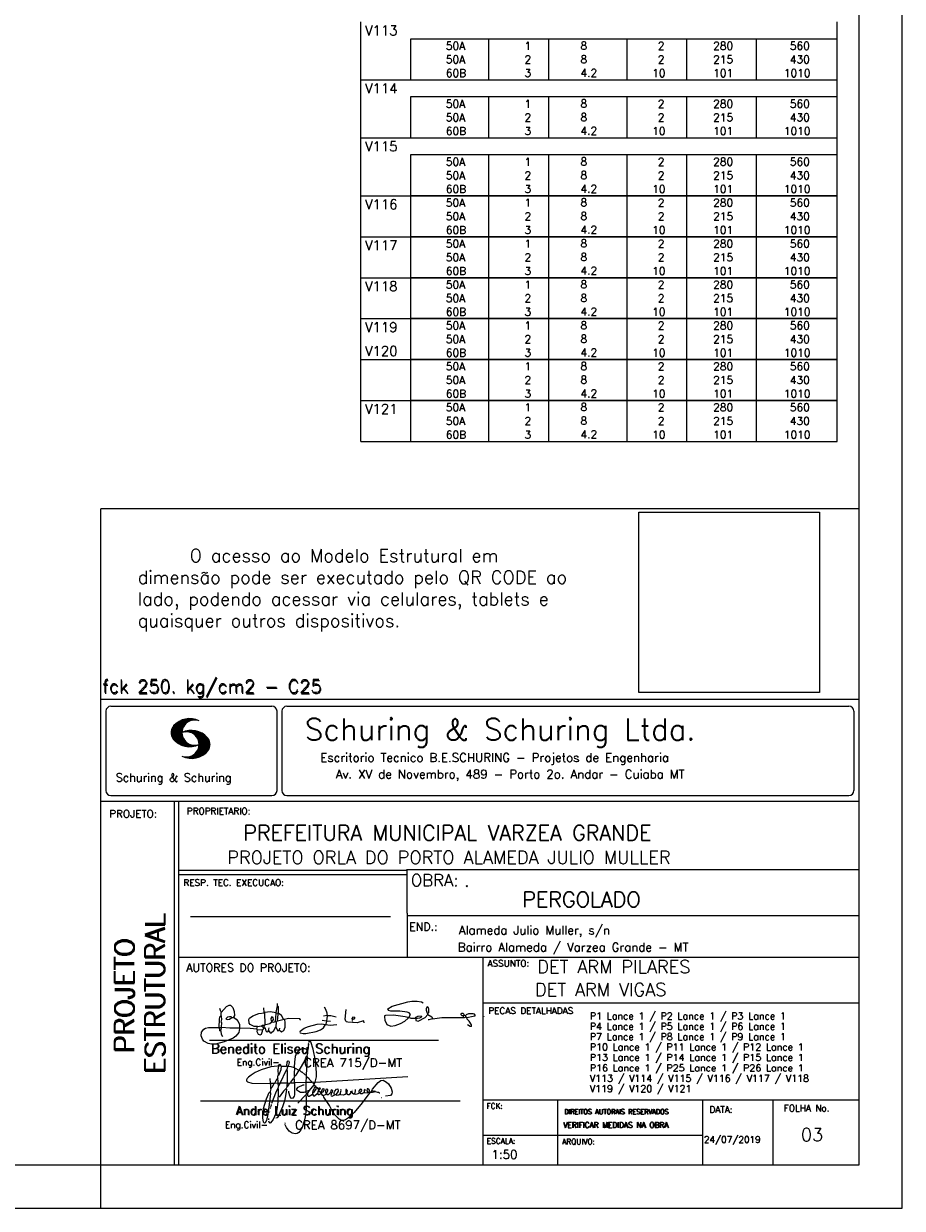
# Model space of a CAD drawing. Extents: x 0 to 84.1, y 0 to 59.4.
# Tile 6 of 9: x 63.8 to 84.1, y 0 to 27.4. Entities that reach past the tile are written whole.
import ezdxf

# ---------------------------------------------------------------- set-up
doc = ezdxf.new("R2010")
doc.units = 0
doc.header["$MEASUREMENT"] = 0
doc.layers.get('0').update_dxf_attribs({"linetype": 'CONTINUOUS'})
doc.layers.add('1', color=1, linetype='CONTINUOUS')
doc.layers.add('2', color=2, linetype='CONTINUOUS')
doc.styles.get("Standard").update_dxf_attribs({"font": 'ROMANS.SHX'})
picture_1 = doc.add_image_def('image1.png', size_in_pixel=(300, 300))

# ---------------------------------------------------------------- blocks, each defined once
blk = doc.blocks.new('assinaturabenedito')
at = {"color": 162}
for points in [[(80.21, 160.29), (79.88, 160.45), (79.72, 161.68), (80.29, 161.77), (80.46, 162.01), (80.54, 163.49), (80.37, 163.74), (80.54, 164.8), (80.46, 166.12), (80.29, 166.36), (80.37, 167.51), (82.43, 169.81), (83.41, 170.39), (83.9, 170.39), (84.81, 169.48), (85.38, 167.84), (85.46, 166.36), (85.13, 165.71), (86.12, 164.97), (86.94, 163.98), (87.35, 162.83), (87.43, 161.68), (87.19, 161.52), (83.66, 161.52), (80.46, 161.77)], [(80.46, 167.68), (80.21, 167.84), (79.88, 169.07)], [(96.95, 167.51), (96.79, 169.24)], [(101.55, 163.82), (102.04, 164.31), (102.28, 166.78), (102.28, 167.1), (101.55, 167.19), (101.46, 167.51), (101.96, 170.06), (102.28, 169.81), (102.28, 167.27)], [(101.96, 170.06), (102.04, 170.96)], [(120.99, 164.31), (121.24, 166.12), (121.16, 167.19), (120.66, 168.66), (120.09, 169.57)], [(155.13, 165.22), (153.4, 165.22), (152.58, 165.54), (153.16, 166.78), (152.67, 167.35), (151.85, 167.68), (149.14, 168.01), (145.61, 168.01), (144.71, 168.34), (144.46, 168.91), (146.1, 169.9), (152.17, 171.62), (153.65, 171.87), (155.7, 171.87), (157.43, 171.62), (158.08, 171.29)], [(159.89, 166.69), (159.89, 167.1), (160.22, 167.51), (160.22, 168.91), (160.05, 169.48), (159.56, 169.65), (159.23, 168.99), (159.23, 168.42), (159.56, 167.27), (159.8, 167.19)], [(79.55, 161.85), (79.72, 164.8), (79.88, 165.87), (80.21, 166.28)], [(84.48, 165.54), (84.15, 165.87), (83.57, 165.87), (82.84, 165.71), (82.1, 165.05), (82.59, 164.8), (83.57, 164.97), (84.48, 165.54)], [(84.48, 165.54), (85.05, 165.63)], [(94.32, 162.18), (93.09, 162.18), (91.53, 162.83), (91.12, 163.41), (90.96, 164.8), (91.29, 165.38), (92.52, 166.2), (94.82, 167.1), (97.03, 167.43), (97.11, 162.92)], [(101.46, 167.43), (99.17, 167.76), (97.11, 167.51)], [(98.59, 160.54), (99.17, 159.71), (99.58, 159.63), (100.56, 160.62), (101.38, 161.93), (102.12, 160.29), (102.69, 160.78), (103.6, 160.12), (104.42, 160.54), (104.99, 161.85), (104.99, 163.9), (104.66, 164.97), (106.3, 165.3), (110.57, 165.22), (110.74, 164.97), (110.49, 164.56)], [(99.9, 163.9), (100.48, 164.8), (100.4, 165.63), (99.9, 165.79), (99.49, 165.22), (99.58, 164.23), (99.82, 164.15)], [(101.3, 164.07), (101.55, 167.1)], [(102.04, 164.31), (104.58, 164.97)], [(104.34, 164.97), (103.51, 166.36), (102.69, 166.94), (102.37, 166.94)], [(120.83, 164.15), (119.19, 164.39)], [(121.16, 166.36), (119.76, 166.04)], [(120.83, 164.15), (120.58, 163)], [(120.83, 164.15), (121.07, 164.31), (122.47, 164.23)], [(121.24, 166.2), (121.48, 166.36), (122.55, 166.36), (124.6, 165.87)], [(135.35, 163.57), (135.27, 164.23), (135.11, 164.31), (132.64, 163.57), (129.12, 163.74), (128.62, 163.9), (128.3, 164.15), (128.05, 164.89), (128.46, 168.66)], [(130.84, 164.8), (130.76, 165.22), (131.25, 165.79), (131.58, 165.71), (131.66, 165.3), (131.41, 164.97), (130.84, 164.8)], [(130.84, 164.8), (130.76, 164.48), (130.92, 164.23)], [(152.26, 165.38), (152.17, 165.54), (151.11, 165.79), (146.68, 166.53), (143.56, 166.36), (143.23, 166.2), (143.15, 165.79), (143.31, 164.56), (144.13, 162.83), (145.61, 162.26), (147.25, 162.51), (149.38, 163.33), (151.02, 164.23), (152.26, 165.38)], [(152.26, 165.38), (152.5, 165.54)], [(155.21, 165.05), (155.13, 165.3), (155.37, 165.71), (156.03, 166.04), (157.26, 166.2), (157.43, 165.87), (157.18, 165.54), (156.6, 165.3), (155.21, 165.05)], [(155.21, 165.05), (155.29, 164.48), (156.19, 164.23), (158.82, 165.63), (159.89, 166.69), (161.36, 165.79), (161.61, 165.3), (161.61, 165.13), (161.12, 164.89), (160.3, 164.64), (159.97, 164.72)], [(161.61, 165.13), (165.22, 165.63), (174, 165.63), (174.41, 165.71), (174.49, 166.28)], [(176.63, 162.1), (176.63, 162.75), (175.81, 164.15), (174.99, 164.97), (174.82, 165.63), (177.36, 166.04), (178.02, 166.28), (178.02, 166.53), (177.78, 166.86), (177.36, 166.94), (175.56, 166.94), (174.66, 166.61), (174.49, 166.36), (173.02, 166.2), (172.61, 166.69), (172.93, 167.19), (173.34, 167.19), (173.75, 166.86), (173.84, 166.45)], [(173.59, 165.63), (173.59, 166.12)], [(174.82, 165.63), (174.58, 165.71)], [(181.55, 165.95), (181.47, 166.12)], [(87.43, 161.36), (87.1, 159.8), (86.04, 158.4), (84.97, 157.66), (81.44, 156.27), (78.16, 155.28), (76.68, 155.28), (75.37, 155.53), (73.73, 156.51), (73.15, 157.25), (72.66, 158.56), (72.74, 159.96), (73.65, 161.11), (74.38, 161.52), (75.53, 161.77), (79.64, 161.77)], [(80.21, 160.29), (80.46, 161.6)], [(80.21, 160.29), (80.37, 159.22), (80.87, 158.32)], [(94.08, 161.03), (91.53, 161.36), (87.43, 161.52)], [(94.08, 161.03), (94.32, 162.18), (95.88, 162.34), (96.21, 162.59), (96.95, 162.67)], [(94.08, 161.03), (94.08, 160.86)], [(96.29, 160.7), (94.24, 160.86), (94.08, 160.21), (94.57, 159.14), (95.39, 158.89), (95.8, 159.22), (96.29, 160.29), (96.29, 160.7)], [(96.87, 161.77), (96.54, 161.77), (95.88, 162.26)], [(96.29, 160.7), (96.87, 161.52)], [(98.59, 160.54), (98.1, 159.96), (97.61, 160.37), (97.36, 161.44), (96.87, 161.6), (97.03, 162.75), (99.08, 163.33), (99.9, 163.9), (100.48, 163.74), (101.3, 164.07), (101.55, 163.9), (101.38, 162.01)], [(98.59, 160.54), (98.76, 161.6)], [(102.78, 160.78), (102.86, 161.52)], [(110.74, 160.29), (110.57, 159.96), (110.74, 159.63), (111.88, 159.39), (112.87, 159.39), (116.89, 160.21), (118.53, 160.86), (119.68, 161.6), (120.5, 162.83)], [(110.74, 160.29), (112.29, 161.44), (113.94, 162.18), (117.22, 163.08), (118.86, 163.16), (122.22, 162.59), (124.85, 162.83)], [(176.63, 162.1), (176.13, 162.1), (175.07, 162.75)], [(176.63, 162.1), (176.63, 162.1)]]:
    blk.add_lwpolyline(points, dxfattribs=at)
blk = doc.blocks.new('assinaturanadre')
at = {"color": 162}
for points in [[(-221.69, -2.31), (-221.03, 0.57), (-220.87, 2.86), (-221.52, 9.6), (-222.84, 15.92), (-223.98, 19.86), (-224.56, 20.6), (-224.89, 20.68), (-225.22, 20.19), (-225.22, 19.53)], [(-225.87, 15.1), (-225.95, 13.46), (-226.28, 11.98), (-226.61, 11.73), (-227.59, 9.51), (-230.47, 4.42), (-229.32, 3.44), (-229.07, 3.44), (-227.43, 1.88), (-226.69, 1.63), (-226.61, 0.81), (-226.86, -2.47), (-226.77, -7.81), (-226.53, -8.71), (-226.86, -9.37), (-226.61, -10.68), (-226.69, -17.25), (-227.1, -21.27), (-227.76, -23.82), (-228.83, -27.19), (-229.56, -28.58), (-230.71, -29.9), (-231.53, -30.47), (-232.52, -30.72), (-234.41, -30.31), (-235.88, -29.24), (-237.44, -27.27), (-238.1, -25.79)], [(-225.3, 18.87), (-225.71, 15.34), (-225.87, 15.1), (-226.28, 15.26), (-226.36, 15.59), (-227.18, 16), (-229.07, 16), (-230.71, 15.18), (-231.94, 13.7), (-232.6, 11.73), (-233.01, 8.69), (-233.17, 5.9), (-233.01, 5.41), (-233.26, 2.62), (-233.26, 1.06), (-233.09, 0.65), (-233.34, -0.09), (-233.17, -0.67), (-233.17, -2.55), (-233.67, -2.8), (-235.23, -2.8), (-235.14, -2.23), (-233.42, -0.17)], [(-225.3, 18.87), (-225.46, 18.87), (-225.54, 18.46)], [(-225.3, 18.87), (-225.22, 19.04)], [(-240.48, 6.64), (-245.98, 6.07), (-251.39, 4.42), (-254.59, 2.95), (-256.81, 1.55), (-258.37, 0.4), (-259.02, -0.26), (-259.43, -1.08), (-259.35, -1.49), (-258.86, -2.06), (-256.4, -2.8), (-246.55, -3.05), (-246.22, -2.8), (-246.39, -0.34)], [(-237.2, 6.72), (-236.95, 6.23), (-237.2, 4.67), (-237.61, 4.26), (-241.05, -2.97), (-241.95, -3.05), (-242.12, 0.81), (-241.95, 1.47), (-241.46, 1.88), (-240.4, 4.59), (-240.23, 6.56), (-237.36, 6.56), (-237.2, 6.72)], [(-240.48, 6.64), (-240.48, 6.97), (-241.05, 7.38), (-241.63, 7.22), (-241.79, 6.64)], [(-240.48, 6.64), (-240.31, 6.64)], [(-237.2, 6.72), (-237.03, 8.78), (-236.78, 9.27), (-236.46, 9.43), (-236.13, 9.27), (-235.96, 8.53), (-236.29, 7.05), (-236.62, 6.39), (-236.87, 6.31)], [(-226.28, 11.98), (-226.12, 11.9), (-226.12, 10.83), (-226.69, 1.71)], [(-242.2, 0.15), (-243.19, -1.16), (-244.01, -2.97), (-246.22, -2.97)], [(-241.87, 6.48), (-242.12, 4.51), (-242.04, 1.47)], [(-237.28, 4.51), (-237.03, 4.1), (-237.11, -2.72), (-237.36, -2.88), (-240.89, -2.88)], [(-236.54, 6.48), (-234.98, 6.31), (-233.26, 5.82)], [(-233.01, 5.41), (-232.68, 5.49), (-230.63, 4.34), (-232.35, 1.55), (-233.01, 0.89)], [(-230.47, 4.42), (-230.47, 4.42)], [(-226.61, 0.81), (-226.36, 0.81), (-225.22, -0.17), (-224.97, -0.67), (-223.74, -1.9), (-223.66, -2.39), (-226.77, -2.55)], [(-221.69, -2.31), (-170.73, 0.81)], [(-246.14, -3.05), (-246.22, -5.76), (-246.06, -6), (-246.39, -7.4), (-246.3, -8.47), (-246.88, -14.54), (-247.62, -19.96), (-248.44, -23.33), (-249.18, -24.72), (-249.5, -24.89), (-250.08, -24.31), (-250.41, -21.93), (-250.41, -19.88), (-250, -16.76), (-248.44, -11.5), (-246.88, -7.97), (-246.47, -7.65)], [(-241.87, -4.11), (-242.12, -5.76), (-241.95, -6), (-241.95, -7.73), (-242.2, -13.15), (-242.78, -17.42), (-243.43, -19.96), (-244.74, -22.83), (-246.14, -24.72), (-246.47, -24.89), (-246.8, -24.72), (-247.21, -23.66)], [(-244.33, -3.05), (-245.32, -5.02), (-245.98, -5.84)], [(-242.12, -5.67), (-242.45, -6), (-243.51, -8.3), (-245.65, -13.97)], [(-242.04, -2.88), (-243.92, -2.97)], [(-237.11, -2.97), (-237.28, -3.87), (-237.28, -4.53), (-237.11, -4.69), (-237.61, -5.76), (-237.44, -6.25), (-238.02, -9.78), (-238.59, -12.57), (-239.66, -15.94), (-241.79, -20.78), (-242.61, -21.85), (-243.27, -22.1)], [(-241.13, -2.97), (-241.54, -3.95), (-241.87, -4.11), (-241.95, -3.13)], [(-237.61, -5.76), (-239, -7.15), (-241.38, -10.6)], [(-235.31, -2.64), (-235.8, -2.97), (-237.11, -2.88)], [(-235.88, -2.97), (-236.13, -3.62), (-237.03, -4.61)], [(-233.09, -2.8), (-233.01, -9.29), (-233.17, -9.94), (-233.91, -11.18), (-234.32, -11.26), (-234.9, -11.01), (-235.39, -10.27), (-236.13, -8.06), (-236.21, -7.15)], [(-226.86, -2.55), (-233.17, -2.72)], [(-226.77, -7.56), (-227.84, -7.89), (-229.65, -7.89), (-230.71, -7.48), (-231.7, -6.66), (-231.78, -6), (-230.96, -5.1), (-228.25, -3.79), (-227.68, -3.79)], [(-222.43, -3.29), (-222.43, -3.7), (-224.97, -6.82), (-226.61, -7.4)], [(-221.69, -2.31), (-223.57, -2.39)], [(-221.36, -4.85), (-222.18, -5.35), (-222.34, -6.09), (-222.75, -6.66), (-223.08, -7.97), (-223.08, -8.88), (-222.67, -9.78), (-222.34, -9.86), (-222.01, -9.78), (-220.54, -8.47)], [(-221.19, -5.1), (-221.28, -6.09), (-221.6, -6.74), (-222.43, -8.06), (-222.92, -8.38)], [(-221.85, -2.39), (-222.43, -3.29), (-222.84, -2.88), (-222.84, -2.55)], [(-222.43, -3.7), (-221.44, -4.36), (-221.36, -4.94), (-220.78, -5.18), (-220.29, -5.92), (-219.96, -6), (-219.47, -5.35), (-219.14, -5.26), (-218.98, -5.51), (-219.39, -6.5), (-219.96, -6.99), (-220.21, -7.56), (-220.46, -8.47), (-220.05, -9.04), (-219.55, -9.12), (-218.4, -8.55), (-217.91, -9.37), (-217.34, -9.7), (-216.02, -9.12), (-215.7, -8.71), (-215.04, -9.04), (-214.3, -9.04), (-212.99, -7.81), (-212.91, -7.07), (-212.66, -6.58), (-212.41, -6.58), (-212.17, -6.91), (-212.33, -7.81), (-212.58, -8.14), (-212.99, -7.97)], [(-219.96, -6), (-219.8, -6.74)], [(-219.8, -6.91), (-218.57, -7.89), (-218.32, -7.73), (-217.58, -6.17), (-217.26, -5.84), (-216.93, -6), (-216.85, -6.82), (-217.58, -7.81), (-218.4, -8.22), (-218.49, -7.97)], [(-215.53, -8.3), (-215.86, -7.73), (-215.86, -6.82), (-215.45, -6), (-215.2, -6), (-214.96, -6.33), (-214.88, -7.23), (-215.53, -8.3)], [(-212.66, -8.14), (-212.99, -9.37), (-212.91, -9.78), (-212.25, -10.03), (-211.18, -9.53), (-210.94, -9.29), (-211.27, -8.63), (-211.27, -8.06), (-210.86, -7.23), (-210.03, -6.09), (-209.3, -6), (-209.05, -7.15), (-209.54, -8.14), (-210.36, -9.12), (-210.2, -9.37), (-208.72, -9.21), (-207.9, -8.63), (-207.41, -6.82), (-207.49, -6.41)], [(-212.66, -6.58), (-212.91, -6.33)], [(-204.54, -8.14), (-204.04, -7.81), (-203.96, -6.99), (-204.37, -6.41), (-204.78, -6.41), (-204.87, -7.73), (-204.54, -8.14)], [(-201.09, -6.5), (-201.09, -6.5)], [(-196.33, -7.48), (-197.23, -8.3), (-198.14, -8.71), (-199.2, -9.04), (-199.78, -8.96), (-199.94, -8.63), (-199.53, -7.07), (-199.53, -6.25)], [(-196.33, -7.48), (-196.09, -6.82), (-196.17, -6.41), (-196.99, -6.17), (-197.56, -6.82), (-197.73, -7.32), (-197.73, -7.81), (-197.48, -8.22)], [(-194.77, -7.23), (-194.28, -6.74), (-194.28, -6.41), (-194.77, -6.74), (-194.77, -7.23)], [(-192.06, -7.73), (-191.74, -7.07), (-191.98, -6.5), (-192.64, -6), (-193.13, -6), (-193.3, -7.07), (-192.64, -7.81)], [(-190.51, -6.82), (-190.18, -6.17), (-187.06, -2.39), (-185.58, -1.41), (-184.35, -1.24), (-182.46, -2.23), (-181.32, -3.21), (-179.92, -5.59), (-179.43, -7.65), (-179.59, -8.79), (-180.25, -9.62), (-183.04, -10.03)], [(-226.86, -9.29), (-231.21, -13.8)], [(-226.04, -8.47), (-226.45, -8.63)], [(-225.05, -6.91), (-226.04, -8.55), (-225.87, -8.79), (-225.95, -9.7), (-225.54, -10.03), (-224.97, -10.03), (-223.16, -8.96)], [(-219.8, -6.82), (-219.88, -7.07)], [(-218.4, -8.22), (-218.4, -8.47)], [(-190.51, -6.82), (-189.52, -7.32), (-189.77, -7.81), (-190.42, -8.06), (-191.57, -7.97), (-195.76, -13.72), (-200.19, -18.89), (-203.31, -21.93), (-205.03, -23), (-206.1, -23.33), (-207.49, -23.25), (-208.48, -22.67), (-210.94, -20.21), (-212.58, -17.66), (-213.81, -15.2), (-216.85, -10.6), (-217.17, -9.78)], [(-215.53, -8.3), (-215.53, -8.63)], [(-210.36, -9.12), (-210.86, -9.21)], [(-204.54, -8.14), (-204.54, -8.55), (-205.28, -9.12), (-206.26, -9.45), (-207.49, -9.29), (-207.9, -8.79)], [(-202.24, -7.15), (-202.08, -8.06), (-202.98, -9.29), (-203.47, -9.29), (-204.45, -8.63)], [(-201.42, -7.07), (-201.5, -7.48), (-201.25, -8.22), (-200.6, -8.71), (-200.02, -8.71)], [(-194.77, -7.89), (-195.84, -8.71), (-196.5, -8.79), (-197.15, -8.38)], [(-194.77, -7.23), (-194.77, -7.97), (-194.61, -8.06), (-193.13, -8.14), (-192.15, -7.81), (-191.74, -7.97)], [(-190.51, -6.82), (-191.33, -7.89)], [(-189.44, -7.23), (-189.11, -6.99), (-188.78, -7.32)], [(-189.44, -7.23), (-189.19, -7.56), (-188.7, -7.4), (-187.39, -7.81), (-186.73, -7.81), (-186.48, -8.14), (-186.07, -8.22)], [(-185.42, -10.77), (-185.17, -10.77)], [(-246.8, -18.57), (-246.88, -19.06)], [(-246.39, -16.43), (-246.39, -16.84)], [(-246.06, -15.36), (-246.22, -16.1)], [(-245.81, -14.54), (-245.89, -15.03)], [(-247.29, -22.34), (-247.29, -22.92)], [(-238.43, -24.64), (-238.43, -24.81)], [(-238.26, -25.22), (-238.18, -25.46)]]:
    blk.add_lwpolyline(points, dxfattribs=at)

msp = doc.modelspace()

# ---------------------------------------------------------------- linework, layer by layer
at = {"layer": '2', "linetype": 'Continuous'}
for p, q in [((84.1, 0), (84.1, 59.4)), ((71.6, 27), (71.6, 27.394)), ((82.6, 27), (82.6, 27.394)), ((71.6, 26.685), (71.6, 27)), ((82.6, 27), (72.75, 27)), ((72.75, 27), (72.75, 26.685)), ((74.55, 27), (74.55, 26.685)), ((75.93, 27), (75.93, 26.685)), ((77.74, 27), (77.74, 26.685)), ((79.12, 27), (79.12, 26.685)), ((80.73, 27), (80.73, 26.685)), ((82.6, 26.685), (82.6, 27)), ((71.6, 26.37), (71.6, 26.685)), ((72.75, 26.685), (72.75, 26.37)), ((74.55, 26.685), (74.55, 26.37)), ((75.93, 26.685), (75.93, 26.37)), ((77.74, 26.685), (77.74, 26.37)), ((79.12, 26.685), (79.12, 26.37)), ((80.73, 26.685), (80.73, 26.37)), ((82.6, 26.37), (82.6, 26.685)), ((71.6, 26.055), (71.6, 26.37)), ((72.75, 26.37), (72.75, 26.055)), ((74.55, 26.37), (74.55, 26.055)), ((75.93, 26.37), (75.93, 26.055)), ((77.74, 26.37), (77.74, 26.055)), ((79.12, 26.37), (79.12, 26.055)), ((80.73, 26.37), (80.73, 26.055)), ((82.6, 26.055), (82.6, 26.37)), ((71.6, 25.662), (71.6, 26.055)), ((71.6, 26.055), (82.6, 26.055)), ((82.6, 25.662), (82.6, 26.055)), ((71.6, 25.347), (71.6, 25.662)), ((82.6, 25.662), (72.75, 25.662)), ((72.75, 25.662), (72.75, 25.347)), ((74.55, 25.662), (74.55, 25.347)), ((75.93, 25.662), (75.93, 25.347)), ((77.74, 25.662), (77.74, 25.347)), ((79.12, 25.662), (79.12, 25.347)), ((80.73, 25.662), (80.73, 25.347)), ((82.6, 25.347), (82.6, 25.662)), ((71.6, 25.032), (71.6, 25.347)), ((72.75, 25.347), (72.75, 25.032)), ((74.55, 25.347), (74.55, 25.032)), ((75.93, 25.347), (75.93, 25.032)), ((77.74, 25.347), (77.74, 25.032)), ((79.12, 25.347), (79.12, 25.032)), ((80.73, 25.347), (80.73, 25.032)), ((82.6, 25.032), (82.6, 25.347)), ((71.6, 24.717), (71.6, 25.032)), ((72.75, 25.032), (72.75, 24.717)), ((74.55, 25.032), (74.55, 24.717)), ((75.93, 25.032), (75.93, 24.717)), ((77.74, 25.032), (77.74, 24.717)), ((79.12, 25.032), (79.12, 24.717)), ((80.73, 25.032), (80.73, 24.717)), ((82.6, 24.717), (82.6, 25.032)), ((71.6, 24.323), (71.6, 24.717)), ((71.6, 24.717), (82.6, 24.717)), ((82.6, 24.323), (82.6, 24.717)), ((71.6, 24.008), (71.6, 24.323)), ((82.6, 24.323), (72.75, 24.323)), ((72.75, 24.323), (72.75, 24.008)), ((74.55, 24.323), (74.55, 24.008)), ((75.93, 24.323), (75.93, 24.008)), ((77.74, 24.323), (77.74, 24.008)), ((79.12, 24.323), (79.12, 24.008)), ((80.73, 24.323), (80.73, 24.008)), ((82.6, 24.008), (82.6, 24.323)), ((71.6, 23.693), (71.6, 24.008)), ((72.75, 24.008), (72.75, 23.693)), ((74.55, 24.008), (74.55, 23.693)), ((75.93, 24.008), (75.93, 23.693)), ((77.74, 24.008), (77.74, 23.693)), ((79.12, 24.008), (79.12, 23.693)), ((80.73, 24.008), (80.73, 23.693)), ((82.6, 23.693), (82.6, 24.008)), ((71.6, 23.378), (71.6, 23.772)), ((71.6, 23.378), (71.6, 23.693)), ((72.75, 23.693), (72.75, 23.378)), ((74.55, 23.693), (74.55, 23.378)), ((75.93, 23.693), (75.93, 23.378)), ((77.74, 23.693), (77.74, 23.378)), ((79.12, 23.693), (79.12, 23.378)), ((80.73, 23.693), (80.73, 23.378)), ((82.6, 23.378), (82.6, 23.772)), ((82.6, 23.378), (82.6, 23.693)), ((71.6, 23.378), (82.6, 23.378)), ((71.6, 23.063), (71.6, 23.378)), ((82.6, 23.378), (72.75, 23.378)), ((72.75, 23.378), (72.75, 23.063)), ((74.55, 23.378), (74.55, 23.063)), ((75.93, 23.378), (75.93, 23.063)), ((77.74, 23.378), (77.74, 23.063)), ((79.12, 23.378), (79.12, 23.063)), ((80.73, 23.378), (80.73, 23.063)), ((82.6, 23.063), (82.6, 23.378)), ((71.6, 22.748), (71.6, 23.063)), ((72.75, 23.063), (72.75, 22.748)), ((74.55, 23.063), (74.55, 22.748)), ((75.93, 23.063), (75.93, 22.748)), ((77.74, 23.063), (77.74, 22.748)), ((79.12, 23.063), (79.12, 22.748)), ((80.73, 23.063), (80.73, 22.748)), ((82.6, 22.748), (82.6, 23.063)), ((71.6, 22.433), (71.6, 22.827)), ((71.6, 22.433), (71.6, 22.748)), ((72.75, 22.748), (72.75, 22.433)), ((74.55, 22.748), (74.55, 22.433)), ((75.93, 22.748), (75.93, 22.433)), ((77.74, 22.748), (77.74, 22.433)), ((79.12, 22.748), (79.12, 22.433)), ((80.73, 22.748), (80.73, 22.433)), ((82.6, 22.433), (82.6, 22.827)), ((82.6, 22.433), (82.6, 22.748)), ((71.6, 22.433), (82.6, 22.433)), ((71.6, 22.118), (71.6, 22.433)), ((82.6, 22.433), (72.75, 22.433)), ((72.75, 22.433), (72.75, 22.118)), ((74.55, 22.433), (74.55, 22.118)), ((75.93, 22.433), (75.93, 22.118)), ((77.74, 22.433), (77.74, 22.118)), ((79.12, 22.433), (79.12, 22.118)), ((80.73, 22.433), (80.73, 22.118)), ((82.6, 22.118), (82.6, 22.433)), ((71.6, 21.803), (71.6, 22.118)), ((72.75, 22.118), (72.75, 21.803)), ((74.55, 22.118), (74.55, 21.803)), ((75.93, 22.118), (75.93, 21.803)), ((77.74, 22.118), (77.74, 21.803)), ((79.12, 22.118), (79.12, 21.803)), ((80.73, 22.118), (80.73, 21.803)), ((82.6, 21.803), (82.6, 22.118)), ((71.6, 21.488), (71.6, 21.882)), ((71.6, 21.488), (71.6, 21.803)), ((72.75, 21.803), (72.75, 21.488)), ((74.55, 21.803), (74.55, 21.488)), ((75.93, 21.803), (75.93, 21.488)), ((77.74, 21.803), (77.74, 21.488)), ((79.12, 21.803), (79.12, 21.488)), ((80.73, 21.803), (80.73, 21.488)), ((82.6, 21.488), (82.6, 21.882)), ((82.6, 21.488), (82.6, 21.803)), ((71.6, 21.488), (82.6, 21.488)), ((71.6, 21.173), (71.6, 21.488)), ((82.6, 21.488), (72.75, 21.488)), ((72.75, 21.488), (72.75, 21.173)), ((74.55, 21.488), (74.55, 21.173)), ((75.93, 21.488), (75.93, 21.173)), ((77.74, 21.488), (77.74, 21.173)), ((79.12, 21.488), (79.12, 21.173)), ((80.73, 21.488), (80.73, 21.173)), ((82.6, 21.173), (82.6, 21.488)), ((71.6, 20.858), (71.6, 21.173)), ((72.75, 21.173), (72.75, 20.858)), ((74.55, 21.173), (74.55, 20.858)), ((75.93, 21.173), (75.93, 20.858)), ((77.74, 21.173), (77.74, 20.858)), ((79.12, 21.173), (79.12, 20.858)), ((80.73, 21.173), (80.73, 20.858)), ((82.6, 20.858), (82.6, 21.173)), ((71.6, 20.543), (71.6, 20.937)), ((71.6, 20.543), (71.6, 20.858)), ((72.75, 20.858), (72.75, 20.543)), ((74.55, 20.858), (74.55, 20.543)), ((75.93, 20.858), (75.93, 20.543)), ((77.74, 20.858), (77.74, 20.543)), ((79.12, 20.858), (79.12, 20.543)), ((80.73, 20.858), (80.73, 20.543)), ((82.6, 20.543), (82.6, 20.937)), ((82.6, 20.543), (82.6, 20.858)), ((71.6, 20.543), (82.6, 20.543)), ((71.6, 20.228), (71.6, 20.543)), ((82.6, 20.543), (72.75, 20.543)), ((72.75, 20.543), (72.75, 20.228)), ((74.55, 20.543), (74.55, 20.228)), ((75.93, 20.543), (75.93, 20.228)), ((77.74, 20.543), (77.74, 20.228)), ((79.12, 20.543), (79.12, 20.228)), ((80.73, 20.543), (80.73, 20.228)), ((82.6, 20.228), (82.6, 20.543)), ((71.6, 19.913), (71.6, 20.228)), ((71.6, 19.598), (71.6, 19.992)), ((72.75, 20.228), (72.75, 19.913)), ((74.55, 20.228), (74.55, 19.913)), ((75.93, 20.228), (75.93, 19.913)), ((77.74, 20.228), (77.74, 19.913)), ((79.12, 20.228), (79.12, 19.913)), ((80.73, 20.228), (80.73, 19.913)), ((82.6, 19.913), (82.6, 20.228)), ((82.6, 19.598), (82.6, 19.992)), ((71.6, 19.598), (71.6, 19.913)), ((72.75, 19.913), (72.75, 19.598)), ((74.55, 19.913), (74.55, 19.598)), ((75.93, 19.913), (75.93, 19.598)), ((77.74, 19.913), (77.74, 19.598)), ((79.12, 19.913), (79.12, 19.598)), ((80.73, 19.913), (80.73, 19.598)), ((82.6, 19.598), (82.6, 19.913)), ((71.6, 19.598), (82.6, 19.598)), ((71.6, 19.283), (71.6, 19.598)), ((82.6, 19.598), (72.75, 19.598)), ((72.75, 19.598), (72.75, 19.283)), ((74.55, 19.598), (74.55, 19.283)), ((75.93, 19.598), (75.93, 19.283)), ((77.74, 19.598), (77.74, 19.283)), ((79.12, 19.598), (79.12, 19.283)), ((80.73, 19.598), (80.73, 19.283)), ((82.6, 19.283), (82.6, 19.598)), ((71.6, 18.968), (71.6, 19.283)), ((72.75, 19.283), (72.75, 18.968)), ((74.55, 19.283), (74.55, 18.968)), ((75.93, 19.283), (75.93, 18.968)), ((77.74, 19.283), (77.74, 18.968)), ((79.12, 19.283), (79.12, 18.968)), ((80.73, 19.283), (80.73, 18.968)), ((82.6, 18.968), (82.6, 19.283)), ((71.6, 18.653), (71.6, 18.968)), ((72.75, 18.968), (72.75, 18.653)), ((74.55, 18.968), (74.55, 18.653)), ((75.93, 18.968), (75.93, 18.653)), ((77.74, 18.968), (77.74, 18.653)), ((79.12, 18.968), (79.12, 18.653)), ((80.73, 18.968), (80.73, 18.653)), ((82.6, 18.653), (82.6, 19.047)), ((82.6, 18.653), (82.6, 18.968)), ((71.6, 18.259), (71.6, 18.653)), ((71.6, 18.653), (82.6, 18.653)), ((82.6, 18.653), (72.75, 18.653)), ((72.75, 18.653), (72.75, 18.338)), ((74.55, 18.653), (74.55, 18.338)), ((75.93, 18.653), (75.93, 18.338)), ((77.74, 18.653), (77.74, 18.338)), ((79.12, 18.653), (79.12, 18.338)), ((80.73, 18.653), (80.73, 18.338)), ((82.6, 18.338), (82.6, 18.653)), ((72.75, 18.338), (72.75, 18.023)), ((74.55, 18.338), (74.55, 18.023)), ((75.93, 18.338), (75.93, 18.023)), ((77.74, 18.338), (77.74, 18.023)), ((79.12, 18.338), (79.12, 18.023)), ((80.73, 18.338), (80.73, 18.023)), ((82.6, 18.023), (82.6, 18.338)), ((71.6, 17.708), (71.6, 18.259)), ((72.75, 18.023), (72.75, 17.708)), ((74.55, 18.023), (74.55, 17.708)), ((75.93, 18.023), (75.93, 17.708)), ((77.74, 18.023), (77.74, 17.708)), ((79.12, 18.023), (79.12, 17.708)), ((80.73, 18.023), (80.73, 17.708)), ((82.6, 17.708), (82.6, 18.023)), ((71.6, 17.708), (82.6, 17.708)), ((65.6, 1), (65.6, 16.152)), ((83.1, 16.152), (65.6, 16.152)), ((65.6, 11.755), (83.1, 11.755)), ((65.6, 1), (65.6, 11.755)), ((65.832, 11.594), (69.549, 11.594)), ((69.895, 11.594), (82.868, 11.594)), ((65.716, 11.477), (65.716, 9.648)), ((67.222, 10.958), (67.564, 11.3)), ((67.222, 10.972), (67.546, 11.296)), ((67.222, 10.986), (67.528, 11.292)), ((67.222, 11), (67.508, 11.286)), ((67.224, 10.946), (67.581, 11.303)), ((67.224, 11.017), (67.488, 11.281)), ((67.227, 10.934), (67.596, 11.304)), ((67.227, 11.033), (67.465, 11.272)), ((67.229, 10.922), (67.612, 11.306)), ((67.232, 10.911), (67.627, 11.306)), ((67.232, 11.053), (67.439, 11.26)), ((67.236, 10.901), (67.642, 11.307)), ((67.239, 11.074), (67.411, 11.245)), ((67.24, 10.891), (67.656, 11.307)), ((67.244, 10.88), (67.669, 11.306)), ((67.253, 11.102), (67.374, 11.223)), ((67.609, 11.231), (67.683, 11.306)), ((67.638, 11.247), (67.696, 11.304)), ((67.663, 11.257), (67.708, 11.303)), ((67.682, 11.262), (67.721, 11.301)), ((67.702, 11.269), (67.733, 11.299)), ((67.718, 11.27), (67.745, 11.297)), ((67.734, 11.272), (67.757, 11.295)), ((67.75, 11.274), (67.769, 11.292)), ((69.665, 11.477), (69.665, 9.648)), ((69.779, 11.477), (69.779, 9.648)), ((82.984, 11.477), (82.984, 9.648)), ((67.249, 10.871), (67.521, 11.143)), ((67.254, 10.862), (67.502, 11.111)), ((67.259, 10.853), (67.492, 11.086)), ((67.264, 10.844), (67.484, 11.064)), ((67.271, 10.837), (67.48, 11.046)), ((67.277, 10.829), (67.476, 11.028)), ((67.284, 10.822), (67.474, 11.012)), ((67.291, 10.814), (67.473, 10.997)), ((67.297, 10.807), (67.47, 10.981)), ((67.305, 10.8), (67.473, 10.969)), ((67.312, 10.793), (67.474, 10.955)), ((67.319, 10.786), (67.475, 10.942)), ((67.531, 10.999), (67.546, 11.013)), ((67.549, 11.002), (67.565, 11.018)), ((67.563, 11.002), (67.585, 11.024)), ((67.578, 11.002), (67.602, 11.027)), ((67.592, 11.003), (67.619, 11.03)), ((67.605, 11.001), (67.635, 11.032)), ((67.617, 11), (67.652, 11.034)), ((67.63, 10.998), (67.666, 11.034)), ((67.641, 10.995), (67.681, 11.035)), ((67.652, 10.992), (67.696, 11.035)), ((67.664, 10.99), (67.709, 11.035)), ((67.675, 10.986), (67.723, 11.035)), ((67.684, 10.982), (67.736, 11.034)), ((67.694, 10.978), (67.748, 11.032)), ((67.705, 10.974), (67.762, 11.031)), ((67.714, 10.969), (67.774, 11.029)), ((67.722, 10.963), (67.785, 11.026)), ((67.732, 10.959), (67.798, 11.024)), ((67.74, 10.953), (67.809, 11.021)), ((67.749, 10.948), (67.82, 11.018)), ((67.756, 10.941), (67.831, 11.015)), ((67.765, 10.935), (67.842, 11.012)), ((67.772, 10.928), (67.852, 11.008)), ((67.78, 10.922), (67.863, 11.005)), ((67.786, 10.914), (67.873, 11.001)), ((67.794, 10.908), (67.883, 10.997)), ((67.8, 10.899), (67.893, 10.992)), ((67.807, 10.892), (67.902, 10.988)), ((67.812, 10.883), (67.912, 10.984)), ((67.818, 10.875), (67.922, 10.979)), ((67.824, 10.867), (67.93, 10.973)), ((67.829, 10.858), (67.94, 10.969)), ((67.834, 10.848), (67.949, 10.963)), ((67.838, 10.839), (67.957, 10.958)), ((67.843, 10.83), (67.966, 10.952)), ((67.848, 10.818), (67.976, 10.945)), ((67.327, 10.78), (67.478, 10.931)), ((67.334, 10.773), (67.48, 10.919)), ((67.342, 10.767), (67.483, 10.907)), ((67.35, 10.761), (67.486, 10.896)), ((67.358, 10.755), (67.49, 10.886)), ((67.367, 10.749), (67.493, 10.876)), ((67.375, 10.743), (67.497, 10.865)), ((67.383, 10.737), (67.502, 10.856)), ((67.392, 10.732), (67.507, 10.847)), ((67.401, 10.727), (67.512, 10.838)), ((67.41, 10.721), (67.517, 10.829)), ((67.419, 10.717), (67.523, 10.82)), ((67.429, 10.712), (67.529, 10.812)), ((67.438, 10.707), (67.535, 10.804)), ((67.448, 10.703), (67.541, 10.796)), ((67.458, 10.699), (67.548, 10.789)), ((67.468, 10.695), (67.555, 10.781)), ((67.478, 10.69), (67.562, 10.774)), ((67.488, 10.687), (67.569, 10.767)), ((67.499, 10.683), (67.576, 10.761)), ((67.51, 10.68), (67.584, 10.755)), ((67.521, 10.677), (67.592, 10.748)), ((67.532, 10.674), (67.6, 10.742)), ((67.544, 10.671), (67.609, 10.737)), ((67.555, 10.669), (67.618, 10.732)), ((67.567, 10.667), (67.627, 10.727)), ((67.58, 10.665), (67.636, 10.722)), ((67.592, 10.663), (67.646, 10.718)), ((67.605, 10.662), (67.656, 10.713)), ((67.618, 10.661), (67.666, 10.709)), ((67.632, 10.66), (67.677, 10.706)), ((67.645, 10.66), (67.688, 10.703)), ((67.66, 10.66), (67.699, 10.7)), ((67.671, 10.389), (68.096, 10.814)), ((67.674, 10.661), (67.711, 10.697)), ((67.685, 10.389), (68.101, 10.805)), ((67.691, 10.662), (67.724, 10.695)), ((67.699, 10.389), (68.105, 10.795)), ((67.708, 10.664), (67.738, 10.693)), ((67.714, 10.389), (68.108, 10.783)), ((67.725, 10.666), (67.751, 10.691)), ((67.729, 10.39), (68.111, 10.772)), ((67.742, 10.669), (67.766, 10.693)), ((67.744, 10.391), (68.114, 10.761)), ((67.76, 10.673), (67.78, 10.693)), ((67.761, 10.394), (68.116, 10.749)), ((67.777, 10.396), (68.117, 10.736)), ((67.78, 10.678), (67.794, 10.692)), ((67.794, 10.692), (67.797, 10.694)), ((67.795, 10.4), (68.119, 10.724)), ((67.798, 10.683), (67.811, 10.696)), ((67.813, 10.404), (68.119, 10.709)), ((67.817, 10.69), (67.825, 10.698)), ((67.822, 10.554), (68.091, 10.823)), ((67.833, 10.696), (67.84, 10.702)), ((67.833, 10.409), (68.118, 10.695)), ((67.841, 10.587), (68.087, 10.833)), ((67.849, 10.609), (68.082, 10.842)), ((67.852, 10.807), (67.985, 10.939)), ((67.853, 10.416), (68.118, 10.68)), ((67.856, 10.795), (67.994, 10.932)), ((67.857, 10.631), (68.075, 10.849)), ((67.86, 10.781), (68.003, 10.924)), ((67.861, 10.649), (68.07, 10.859)), ((67.863, 10.769), (68.012, 10.918)), ((67.865, 10.754), (68.021, 10.909)), ((67.865, 10.668), (68.064, 10.866)), ((67.866, 10.74), (68.029, 10.903)), ((67.866, 10.683), (68.058, 10.874)), ((67.867, 10.698), (68.05, 10.881)), ((67.868, 10.726), (68.037, 10.895)), ((67.868, 10.712), (68.044, 10.888)), ((67.55, 10.41), (67.563, 10.422)), ((67.561, 10.407), (67.576, 10.421)), ((67.573, 10.404), (67.59, 10.421)), ((67.584, 10.401), (67.606, 10.423)), ((67.596, 10.398), (67.622, 10.425)), ((67.608, 10.396), (67.64, 10.428)), ((67.62, 10.394), (67.659, 10.433)), ((67.632, 10.392), (67.68, 10.44)), ((67.645, 10.391), (67.704, 10.45)), ((67.658, 10.39), (67.737, 10.469)), ((67.876, 10.425), (68.113, 10.662)), ((67.901, 10.435), (68.11, 10.644)), ((67.93, 10.45), (68.102, 10.622)), ((67.966, 10.472), (68.089, 10.595)), ((68.045, 10.537), (68.058, 10.549)), ((65.6, 9.4), (83.1, 9.4)), ((65.832, 9.532), (69.549, 9.532)), ((67.3, 5.8), (67.3, 9.4)), ((67.4, 5.8), (67.4, 9.4)), ((69.895, 9.532), (82.868, 9.532)), ((83.1, 9.4), (83.1, 1)), ((72.669, 7.8), (67.4, 7.8)), ((72.669, 7.7), (67.4, 7.7)), ((83.1, 7.815), (72.656, 7.815)), ((72.669, 6.816), (72.669, 7.815)), ((67.67, 6.739), (72.289, 6.739)), ((72.669, 6.816), (72.669, 5.8)), ((72.669, 6.765), (83.1, 6.765)), ((67.3, 1), (67.3, 5.8)), ((67.4, 1), (67.4, 5.8)), ((67.4, 5.8), (83.1, 5.8)), ((74.421, 4.8), (74.421, 5.8)), ((74.421, 1), (74.421, 4.8)), ((74.421, 4.742), (83.1, 4.742)), ((68.111, 3.88), (73.39, 3.88)), ((67.898, 2.48), (73.894, 2.48)), ((74.421, 2.506), (83.1, 2.506)), ((76.147, 1), (76.147, 2.506)), ((79.496, 1), (79.496, 2.506)), ((81.121, 1), (81.121, 2.506)), ((74.421, 1.692), (79.496, 1.692)), ((65.6, 0), (65.6, 1)), ((83.1, 1), (65.6, 1)), ((0, 0), (84.1, 0))]:
    msp.add_line(p, q, dxfattribs=at)
msp.add_lwpolyline([(83.1, 1), (2.5, 1), (2.5, 58.4), (83.1, 58.4), (83.1, 1)], dxfattribs=at)
for centre, radius, start, end in [((65.832, 11.477), 0.117, 90, 180), ((69.549, 11.477), 0.117, 0, 90), ((69.895, 11.477), 0.117, 90, 180), ((82.868, 11.477), 0.117, 0, 90), ((67.648, 10.815), 0.492, 63.3933, 138.9091), ((67.763, 10.983), 0.291, 68.8515, 291.1485), ((67.465, 10.982), 0.244, 140.2294, 231.8951), ((67.692, 10.544), 0.492, 41.0909, 116.6067), ((67.577, 10.712), 0.291, 248.8515, 111.1485), ((67.648, 11.151), 0.492, 218.2298, 296.6067), ((67.875, 10.711), 0.244, 308.1049, 39.7706), ((67.692, 10.88), 0.492, 243.3933, 321.7702), ((65.832, 9.648), 0.117, 180, 270), ((69.549, 9.648), 0.117, 270, 0), ((69.895, 9.648), 0.117, 180, 270), ((82.868, 9.648), 0.117, 270, 0)]:
    msp.add_arc(centre, radius, start, end, dxfattribs=at)

# ---------------------------------------------------------------- block references
at = {"xscale": 0.06, "yscale": 0.06, "zscale": 0.06}
msp.add_blockref('assinaturabenedito', (63.556, -5.529), dxfattribs=at)
at = {"linetype": 'Continuous', "xscale": 0.042, "yscale": 0.042, "zscale": 0.042}
msp.add_blockref('assinaturanadre', (79.857, 3.009), dxfattribs=at)

# ---------------------------------------------------------------- texts
at = {"linetype": 'Continuous', "insert": (66.45, 15.221), "char_height": 0.3, "attachment_point": 1}
msp.add_mtext_dynamic_manual_height_columns('^IO acesso ao Modelo Estrutural em dimensão pode ser executado pelo QR CODE ao lado, podendo acessar via celulares, tablets e quaisquer outros dispositivos.', width=10.84065, gutter_width=1.5, heights=[3.742], dxfattribs=at)
at = {"layer": '1', "linetype": 'Continuous'}
for s, height, p in [('PREFEITURA MUNICIPAL VARZEA GRANDE', 0.35, (68.889, 8.495)), ('PROJETO ORLA DO PORTO ALAMEDA JULIO MULLER', 0.3, (68.518, 7.953)), ('.', 0.3, (73.984, 7.424)), ('PERGOLADO', 0.35, (75.33, 6.957)), ('Alameda Julio Muller, s/n', 0.2, (73.863, 6.323)), ('Bairro Alameda / Varzea Grande - MT', 0.2, (73.84, 5.93)), ('DET ARM PILARES', 0.3, (75.674, 5.428)), ('DET ARM VIGAS', 0.3, (75.62, 4.902)), ('P1 Lance 1 / P2 Lance 1 / P3 Lance 1', 0.16, (76.887, 4.363)), ('P4 Lance 1 / P5 Lance 1 / P6 Lance 1', 0.16, (76.887, 4.123)), ('P7 Lance 1 / P8 Lance 1 / P9 Lance 1', 0.16, (76.887, 3.883)), ('P10 Lance 1 / P11 Lance 1 / P12 Lance 1', 0.16, (76.887, 3.643)), ('P13 Lance 1 / P14 Lance 1 / P15 Lance 1', 0.16, (76.887, 3.403)), ('P16 Lance 1 / P25 Lance 1 / P26 Lance 1', 0.16, (76.887, 3.163)), ('V113 / V114 / V115 / V116 / V117 / V118', 0.16, (76.887, 2.923)), ('V119 / V120 / V121', 0.16, (76.887, 2.683)), ('24/07/2019', 0.15, (79.52, 1.513))]:
    msp.add_text(s, height=height, dxfattribs=at).set_placement(p)
at = {"layer": '1', "linetype": 'Continuous', "insert": (81.759, 1.849), "char_height": 0.3, "attachment_point": 1}
msp.add_mtext_dynamic_manual_height_columns('03', width=0.86139, gutter_width=1, heights=[0], dxfattribs=at)
at = {"layer": '2', "linetype": 'Continuous'}
for s, height, p in [('V113', 0.225, (71.696, 27.085)), ('     50A', 0.18, (72.89, 26.753)), ('  1', 0.18, (75.13, 26.753)), ('    8  ', 0.18, (76.137, 26.758)), ('    2', 0.18, (77.92, 26.753)), ('   280', 0.18, (79.33, 26.753)), ('    560', 0.18, (80.964, 26.753)), ('     50A', 0.18, (72.89, 26.438)), ('  2', 0.18, (75.13, 26.438)), ('    8  ', 0.18, (76.137, 26.443)), ('    2', 0.18, (77.92, 26.438)), ('   215', 0.18, (79.33, 26.438)), ('    430', 0.18, (80.964, 26.438)), ('     60B', 0.18, (72.89, 26.123)), ('  3', 0.18, (75.13, 26.123)), ('    4.2', 0.18, (76.137, 26.128)), ('   10', 0.18, (77.92, 26.123)), ('   101', 0.18, (79.33, 26.123)), ('   1010', 0.18, (80.964, 26.123)), ('V114', 0.225, (71.696, 25.746)), ('     50A', 0.18, (72.89, 25.414)), ('  1', 0.18, (75.13, 25.414)), ('    8  ', 0.18, (76.137, 25.42)), ('    2', 0.18, (77.92, 25.414)), ('   280', 0.18, (79.33, 25.414)), ('    560', 0.18, (80.964, 25.414)), ('     50A', 0.18, (72.89, 25.099)), ('  2', 0.18, (75.13, 25.099)), ('    8  ', 0.18, (76.137, 25.105)), ('    2', 0.18, (77.92, 25.099)), ('   215', 0.18, (79.33, 25.099)), ('    430', 0.18, (80.964, 25.099)), ('     60B', 0.18, (72.89, 24.784)), ('  3', 0.18, (75.13, 24.784)), ('    4.2', 0.18, (76.137, 24.79)), ('   10', 0.18, (77.92, 24.784)), ('   101', 0.18, (79.33, 24.784)), ('   1010', 0.18, (80.964, 24.784)), ('V115', 0.225, (71.696, 24.407)), ('     50A', 0.18, (72.89, 24.075)), ('  1', 0.18, (75.13, 24.075)), ('    8  ', 0.18, (76.137, 24.081)), ('    2', 0.18, (77.92, 24.075)), ('   280', 0.18, (79.33, 24.075)), ('    560', 0.18, (80.964, 24.075)), ('     50A', 0.18, (72.89, 23.76)), ('  2', 0.18, (75.13, 23.76)), ('    8  ', 0.18, (76.137, 23.766)), ('    2', 0.18, (77.92, 23.76)), ('   215', 0.18, (79.33, 23.76)), ('    430', 0.18, (80.964, 23.76)), ('     60B', 0.18, (72.89, 23.445)), ('  3', 0.18, (75.13, 23.445)), ('    4.2', 0.18, (76.137, 23.451)), ('   10', 0.18, (77.92, 23.445)), ('   101', 0.18, (79.33, 23.445)), ('   1010', 0.18, (80.964, 23.445)), ('V116', 0.225, (71.696, 23.069)), ('     50A', 0.18, (72.89, 23.13)), ('  1', 0.18, (75.13, 23.13)), ('    8  ', 0.18, (76.137, 23.136)), ('    2', 0.18, (77.92, 23.13)), ('   280', 0.18, (79.33, 23.13)), ('    560', 0.18, (80.964, 23.13)), ('     50A', 0.18, (72.89, 22.815)), ('  2', 0.18, (75.13, 22.815)), ('    8  ', 0.18, (76.137, 22.821)), ('    2', 0.18, (77.92, 22.815)), ('   215', 0.18, (79.33, 22.815)), ('    430', 0.18, (80.964, 22.815)), ('     60B', 0.18, (72.89, 22.5)), ('  3', 0.18, (75.13, 22.5)), ('    4.2', 0.18, (76.137, 22.506)), ('   10', 0.18, (77.92, 22.5)), ('   101', 0.18, (79.33, 22.5)), ('   1010', 0.18, (80.964, 22.5)), ('V117', 0.225, (71.696, 22.124)), ('     50A', 0.18, (72.89, 22.185)), ('  1', 0.18, (75.13, 22.185)), ('    8  ', 0.18, (76.137, 22.191)), ('    2', 0.18, (77.92, 22.185)), ('   280', 0.18, (79.33, 22.185)), ('    560', 0.18, (80.964, 22.185)), ('     50A', 0.18, (72.89, 21.87)), ('  2', 0.18, (75.13, 21.87)), ('    8  ', 0.18, (76.137, 21.876)), ('    2', 0.18, (77.92, 21.87)), ('   215', 0.18, (79.33, 21.87)), ('    430', 0.18, (80.964, 21.87)), ('     60B', 0.18, (72.89, 21.555)), ('  3', 0.18, (75.13, 21.555)), ('    4.2', 0.18, (76.137, 21.561)), ('   10', 0.18, (77.92, 21.555)), ('   101', 0.18, (79.33, 21.555)), ('   1010', 0.18, (80.964, 21.555)), ('V118', 0.225, (71.696, 21.179)), ('     50A', 0.18, (72.89, 21.24)), ('  1', 0.18, (75.13, 21.24)), ('    8  ', 0.18, (76.137, 21.246)), ('    2', 0.18, (77.92, 21.24)), ('   280', 0.18, (79.33, 21.24)), ('    560', 0.18, (80.964, 21.24)), ('     50A', 0.18, (72.89, 20.925)), ('  2', 0.18, (75.13, 20.925)), ('    8  ', 0.18, (76.137, 20.931)), ('    2', 0.18, (77.92, 20.925)), ('   215', 0.18, (79.33, 20.925)), ('    430', 0.18, (80.964, 20.925)), ('     60B', 0.18, (72.89, 20.61)), ('  3', 0.18, (75.13, 20.61)), ('    4.2', 0.18, (76.137, 20.616)), ('   10', 0.18, (77.92, 20.61)), ('   101', 0.18, (79.33, 20.61)), ('   1010', 0.18, (80.964, 20.61)), ('V119', 0.225, (71.696, 20.234)), ('     50A', 0.18, (72.89, 20.295)), ('  1', 0.18, (75.13, 20.295)), ('    8  ', 0.18, (76.137, 20.301)), ('    2', 0.18, (77.92, 20.295)), ('   280', 0.18, (79.33, 20.295)), ('    560', 0.18, (80.964, 20.295)), ('     50A', 0.18, (72.89, 19.98)), ('  2', 0.18, (75.13, 19.98)), ('    8  ', 0.18, (76.137, 19.986)), ('    2', 0.18, (77.92, 19.98)), ('   215', 0.18, (79.33, 19.98)), ('    430', 0.18, (80.964, 19.98)), ('V120', 0.225, (71.696, 19.682)), ('     60B', 0.18, (72.89, 19.665)), ('  3', 0.18, (75.13, 19.665)), ('    4.2', 0.18, (76.137, 19.671)), ('   10', 0.18, (77.92, 19.665)), ('   101', 0.18, (79.33, 19.665)), ('   1010', 0.18, (80.964, 19.665)), ('     50A', 0.18, (72.89, 19.35)), ('  1', 0.18, (75.13, 19.35)), ('    8  ', 0.18, (76.137, 19.356)), ('    2', 0.18, (77.92, 19.35)), ('   280', 0.18, (79.33, 19.35)), ('    560', 0.18, (80.964, 19.35)), ('     50A', 0.18, (72.89, 19.035)), ('  2', 0.18, (75.13, 19.035)), ('    8  ', 0.18, (76.137, 19.041)), ('    2', 0.18, (77.92, 19.035)), ('   215', 0.18, (79.33, 19.035)), ('    430', 0.18, (80.964, 19.035)), ('     60B', 0.18, (72.89, 18.72)), ('  3', 0.18, (75.13, 18.72)), ('    4.2', 0.18, (76.137, 18.726)), ('   10', 0.18, (77.92, 18.72)), ('   101', 0.18, (79.33, 18.72)), ('   1010', 0.18, (80.964, 18.72)), ('V121', 0.225, (71.696, 18.344)), ('     50A', 0.18, (72.89, 18.405)), ('  1', 0.18, (75.13, 18.405)), ('    8  ', 0.18, (76.137, 18.411)), ('    2', 0.18, (77.92, 18.405)), ('   280', 0.18, (79.33, 18.405)), ('    560', 0.18, (80.964, 18.405)), ('     50A', 0.18, (72.89, 18.09)), ('  2', 0.18, (75.13, 18.09)), ('    8  ', 0.18, (76.137, 18.096)), ('    2', 0.18, (77.92, 18.09)), ('   215', 0.18, (79.33, 18.09)), ('    430', 0.18, (80.964, 18.09)), ('     60B', 0.18, (72.89, 17.775)), ('  3', 0.18, (75.13, 17.775)), ('    4.2', 0.18, (76.137, 17.781)), ('   10', 0.18, (77.92, 17.775)), ('   101', 0.18, (79.33, 17.775)), ('   1010', 0.18, (80.964, 17.775)), ('fck 250. kg/cm2 - C25', 0.3, (65.629, 11.907)), ('fck 250. kg/cm2 - C25', 0.3, (65.642, 11.881)), ('Schuring & Schuring Ltda.', 0.5, (70.307, 10.807)), ('Escritorio Tecnico B.E.SCHURING - Projetos de Engenharia', 0.2, (70.665, 10.308)), ('Av. XV de Novembro, 489 - Porto 2o. Andar - Cuiaba MT', 0.2, (71.023, 9.926)), ('Schuring & Schuring', 0.19, (65.944, 9.851)), ('PROJETO:', 0.175, (65.793, 9.022)), ('PROPRIETARIO:', 0.15, (67.585, 9.097)), ('OBRA:', 0.2788, (72.755, 7.435)), ('RESP. TEC. EXECUCAO:', 0.15, (67.506, 7.445)), ('END.:', 0.1858, (72.718, 6.41)), ('AUTORES DO PROJETO:', 0.18584, (67.572, 5.464)), ('ASSUNTO:', 0.15, (74.525, 5.581)), ('PECAS DETALHADAS', 0.15, (74.543, 4.488)), ('Benedito Eliseu Schuring', 0.22, (68.138, 3.577)), ('Benedito Eliseu Schuring', 0.22, (68.15, 3.577)), ('Eng.Civil-', 0.15, (68.737, 3.299)), ('CREA 715/D-MT', 0.2, (70.291, 3.263)), ('Andre Luiz Schuring', 0.2, (68.717, 2.158)), ('Andre Luiz Schuring', 0.2, (68.734, 2.149)), ('FCK:', 0.125, (74.501, 2.299)), ('DIREITOS AUTORAIS RESERVADOS', 0.11, (76.295, 2.176)), ('DIREITOS AUTORAIS RESERVADOS', 0.11, (76.304, 2.176)), ('DATA:', 0.15, (79.648, 2.207)), ('FOLHA No.', 0.15, (81.366, 2.238)), ('Eng.Civil-', 0.15, (68.463, 1.853)), ('CREA 8697/D-MT', 0.2, (70.083, 1.825)), ('VERIFICAR MEDIDAS NA OBRA', 0.125, (76.271, 1.862)), ('VERIFICAR MEDIDAS NA OBRA', 0.125, (76.28, 1.862)), ('ESCALA:', 0.125, (74.507, 1.491)), ('ARQUIVO:', 0.125, (76.249, 1.476)), ('1:50', 0.2, (74.617, 1.144))]:
    msp.add_text(s, height=height, dxfattribs=at).set_placement(p)
for s, p in [('ESTRUTURAL', (67.074, 3.125)), ('ESTRUTURAL', (67.074, 3.095)), ('PROJETO', (66.369, 3.606)), ('PROJETO', (66.369, 3.575))]:
    msp.add_text(s, height=0.45, rotation=90, dxfattribs=at).set_placement(p)

# ---------------------------------------------------------------- pictures from other files: only their frames are drawn
at = {"linetype": 'Continuous'}
image = msp.add_image(picture_1, insert=(78.021, 11.907), size_in_units=(4.167, 4.167), dxfattribs=at)
image.dxf.flags = 15

doc.saveas('drawing.dxf')
